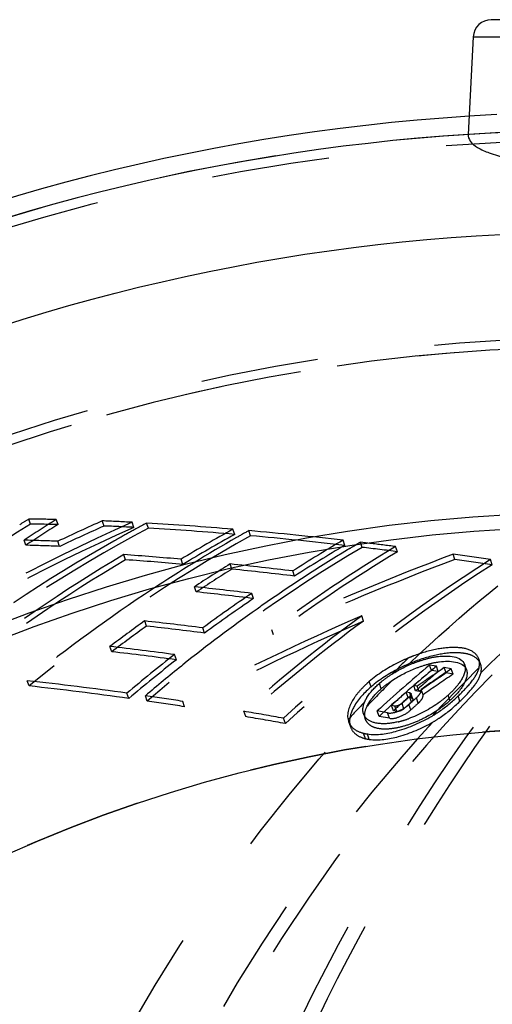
# Model space of a CAD drawing. Header units: millimetres. Extents: x 341 to 665, y 378 to 622.
# Tile 5 of 12: x 423 to 449, y 562 to 617. Entities that reach past the tile are written whole.
import ezdxf

# ---------------------------------------------------------------- set-up
doc = ezdxf.new("R2010")
doc.units = ezdxf.units.MM
doc.header["$LTSCALE"] = 65.185185
doc.linetypes.add('HIDDEN', pattern=[0.2, 0.1, -0.1])
doc.layers.add('KOERPER', color=7, linetype='CONTINUOUS')
doc.layers.add('KONST.EL_MIT_GEO', color=7, linetype='CONTINUOUS')

msp = doc.modelspace()

# ---------------------------------------------------------------- linework, layer by layer
at = {"layer": 'KOERPER', "color": 7, "linetype": 'Continuous'}
msp.add_line((448.349, 615.602), (448.066, 610.212), dxfattribs=at)
for radius, start, end in [(114, 93.66111, 86.33889), (113, 93.72033, 180)]:
    msp.add_arc((455.398, 497.45), radius, start, end, dxfattribs=at)
at = {"layer": 'KOERPER', "color": 8, "linetype": 'HIDDEN'}
for radius, start, end in [(114, 86.33889, 93.66111), (113, 86.27967, 93.72033), (101, 121.82627, 118.50789), (80, 90, 270)]:
    msp.add_arc((455.398, 497.45), radius, start, end, dxfattribs=at)
at = {"layer": 'KOERPER', "color": 7, "linetype": 'Continuous'}
for points, knots in [([(448.066, 610.212), (448.059, 610.082), (448.177, 609.772), (448.626, 609.438), (449.296, 609.147), (450.198, 608.902), (451.302, 608.707), (453.055, 608.512), (454.443, 608.461), (455.398, 608.461)], [0, 0, 0, 0, 0.049714, 0.116173, 0.208333, 0.327527, 0.471471, 0.63563, 1, 1, 1, 1]), ([(472.698, 575.541), (469.53, 574.545), (463.248, 571.728), (454.7, 565.475), (447.044, 557.306), (438.105, 543.887), (430.443, 523.754), (428.412, 506.356), (428.412, 497.45)], [0, 0, 0, 0, 0.104489, 0.214488, 0.33116, 0.454799, 0.719826, 1, 1, 1, 1])]:
    msp.add_open_spline(points, degree=3, knots=knots, dxfattribs=at)
at = {"layer": 'KONST.EL_MIT_GEO', "color": 7, "linetype": 'Continuous'}
for p, q in [((461.449, 616.55), (449.347, 616.55)), ((448.349, 615.602), (462.448, 615.602))]:
    msp.add_line(p, q, dxfattribs=at)
at = {"layer": 'KONST.EL_MIT_GEO', "color": 8, "linetype": 'HIDDEN'}
for p, q in [((423.882, 588.675), (423.783, 588.956)), ((425.396, 588.653), (425.297, 588.934)), ((427.941, 588.573), (427.842, 588.854)), ((429.591, 588.497), (429.491, 588.778)), ((430.394, 588.453), (430.294, 588.734)), ((435.163, 588.112), (435.063, 588.394)), ((436.043, 588.035), (435.943, 588.317)), ((423.62, 587.508), (423.52, 587.79)), ((425.488, 587.448), (425.388, 587.729)), ((441.251, 587.503), (441.15, 587.787)), ((442.208, 587.392), (442.108, 587.675)), ((442.528, 587.627), (442.108, 587.675)), ((442.638, 587.614), (442.528, 587.627)), ((441.453, 587.285), (441.401, 587.254)), ((444.158, 587.152), (444.057, 587.436)), ((429.133, 586.708), (429.033, 586.99)), ((432.302, 586.453), (432.201, 586.736)), ((447.334, 586.728), (447.233, 587.013)), ((449.403, 586.43), (449.301, 586.715)), ((435.013, 586.192), (434.912, 586.475)), ((438.471, 585.805), (438.37, 586.089)), ((433.038, 584.93), (432.937, 585.215)), ((436.205, 584.566), (436.103, 584.852)), ((436.544, 584.091), (436.396, 583.986)), ((436.613, 584.138), (436.544, 584.091)), ((436.667, 584.176), (436.613, 584.138)), ((430.288, 583.042), (430.187, 583.328)), ((442.284, 583.323), (442.182, 583.611)), ((433.497, 582.655), (433.395, 582.943)), ((437.313, 582.555), (437.211, 582.844)), ((428.368, 581.626), (428.266, 581.915)), ((431.938, 581.18), (431.835, 581.47)), ((448.756, 580.946), (448.652, 581.238)), ((432.293, 580.901), (432.214, 580.838)), ((446.038, 580.593), (445.934, 580.886)), ((446.309, 580.822), (445.934, 580.886)), ((446.413, 580.529), (446.038, 580.593)), ((446.413, 580.529), (446.309, 580.822)), ((446.58, 580.635), (446.413, 580.522)), ((446.747, 580.748), (446.58, 580.635)), ((446.851, 580.455), (446.747, 580.748)), ((447.133, 580.684), (446.747, 580.748)), ((447.237, 580.391), (447.133, 580.684)), ((447.975, 580.624), (447.87, 580.92)), ((423.796, 579.736), (423.693, 580.027)), ((442.704, 579.687), (442.6, 579.981)), ((445.914, 580.182), (445.748, 580.067)), ((446.08, 580.296), (445.914, 580.182)), ((447.237, 580.391), (446.851, 580.455)), ((449.403, 580.354), (449.403, 580.353)), ((443.266, 579.585), (443.162, 579.879)), ((445.166, 579.462), (445.062, 579.756)), ((445.251, 579.723), (445.062, 579.756)), ((445.356, 579.429), (445.166, 579.462)), ((445.417, 579.838), (445.251, 579.723)), ((445.356, 579.429), (445.251, 579.723)), ((445.576, 579.243), (445.472, 579.538)), ((429.313, 579.045), (429.209, 579.337)), ((430.328, 578.9), (430.225, 579.193)), ((432.397, 578.589), (432.293, 578.883)), ((444.754, 579.098), (444.649, 579.393)), ((444.839, 579.36), (444.649, 579.393)), ((444.943, 579.065), (444.754, 579.098)), ((444.928, 578.848), (444.823, 579.144)), ((444.943, 579.065), (444.839, 579.36)), ((445.01, 579.017), (444.905, 579.312)), ((445.309, 578.782), (445.204, 579.077)), ((447.058, 578.923), (446.954, 579.219)), ((447.615, 578.888), (447.511, 579.181)), ((435.77, 578.04), (435.666, 578.335)), ((443.142, 578.056), (443.037, 578.352)), ((443.609, 578.248), (443.037, 578.352)), ((443.932, 578.361), (443.827, 578.657)), ((444.018, 578.622), (443.827, 578.657)), ((444.123, 578.326), (443.932, 578.361)), ((444.123, 578.326), (444.018, 578.622)), ((444.518, 578.479), (444.413, 578.774)), ((444.9, 578.411), (444.795, 578.707)), ((437.969, 577.654), (437.864, 577.95)), ((441.428, 577.875), (441.458, 577.771)), ((442.287, 578.189), (442.392, 577.893)), ((443.715, 577.951), (443.142, 578.056)), ((443.715, 577.951), (443.609, 578.248)), ((441.458, 577.771), (441.563, 577.474)), ((441.528, 577.605), (441.564, 577.474)), ((442.396, 576.823), (442.29, 577.121)), ((442.605, 576.784), (442.499, 577.082))]:
    msp.add_line(p, q, dxfattribs=at)
for radius in [112.464, 101.536]:
    msp.add_circle((455.398, 497.45), radius, dxfattribs=at)
at = {"layer": 'KONST.EL_MIT_GEO', "color": 7, "linetype": 'Continuous'}
for radius in [107.373, 91.9, 91.1, 80]:
    msp.add_circle((455.398, 497.45), radius, dxfattribs=at)
msp.add_arc((449.347, 615.55), 1, 89.9992, 176.9999, dxfattribs=at)
at = {"layer": 'KONST.EL_MIT_GEO', "color": 8, "linetype": 'HIDDEN'}
for centre, radius, start, end in [((455.398, 497.45), 113, 0, 180), ((455.398, 497.45), 101, 119.28736, 119.15243), ((458.479, 531.986), 66.412, 121.39473, 133.03997), ((476.539, 482.943), 115.82, 113.96706, 122.37928), ((458.02, 532.786), 65.781, 121.36353, 121.87993), ((459.256, 534.234), 64.384, 121.83334, 123.71366), ((422.862, 474.126), 114.833, 88.78499, 89.54034), ((422.961, 474.067), 114.612, 88.78262, 89.53944), ((474.696, 483.439), 115.359, 113.96378, 115.30424), ((421.885, 442.663), 146.313, 87.01994, 87.66663), ((471.338, 511.941), 87.074, 118.12371, 118.60428), ((420.025, 411.164), 177.867, 85.15029, 86.69034), ((476.52, 482.99), 115.472, 113.97942, 122.4176), ((472.021, 510.673), 88.219, 118.15532, 127.90422), ((459.28, 534.108), 64.212, 121.84941, 123.7349), ((474.679, 483.481), 115.016, 113.97605, 115.32053), ((421.984, 442.664), 146.031, 87.01414, 87.66209), ((471.44, 511.755), 87.285, 118.60433, 119.21384), ((420.126, 411.238), 177.512, 85.14067, 86.6839), ((476.401, 513.734), 85.341, 118.97293, 121.19309), ((477.165, 514.394), 84.64, 119.14554, 119.67305), ((416.704, 373.768), 215.411, 83.48368, 84.87594), ((472.18, 510.482), 88.758, 119.49465, 127.84725), ((420.325, 460.048), 127.782, 87.729, 88.56723), ((477.925, 513.041), 85.897, 119.18178, 129.06215), ((471.519, 511.612), 87.449, 119.21373, 119.48261), ((477.577, 513.687), 85.458, 119.67821, 123.33358), ((476.406, 513.678), 85.096, 118.99031, 121.21698), ((416.808, 373.955), 214.942, 83.47033, 84.86576), ((482.962, 516.177), 82.922, 120.28011, 122.53092), ((483.803, 516.902), 82.142, 120.50411, 120.75199), ((430.975, 488.763), 99.536, 82.44766, 83.2709), ((420.425, 460.026), 127.523, 87.72431, 88.56427), ((484.689, 515.407), 83.585, 120.5466, 130.56915), ((484.321, 516.06), 83.131, 121.08383, 124.97657), ((486.671, 516.517), 82.737, 121.00056, 126.71193), ((486.682, 516.446), 82.509, 121.02376, 126.75177), ((482.97, 516.112), 82.688, 120.30112, 122.55851), ((483.861, 516.805), 82.256, 120.752, 121.03545), ((431.075, 488.68), 99.338, 82.43211, 83.56515), ((474.261, 510.611), 88.766, 120.63205, 128.12886), ((474.265, 510.56), 88.518, 120.65467, 128.17366), ((416.786, 414.249), 173.175, 84.89312, 85.94486), ((416.887, 414.335), 172.807, 84.88219, 85.93626), ((503.499, 437.639), 159.62, 110.64056, 114.53756), ((503.473, 437.8), 159.158, 110.65423, 114.56262), ((493.382, 517.348), 82.188, 122.43478, 132.49312), ((432.842, 479.7), 108.274, 81.25616, 82.36209), ((432.933, 479.576), 108.116, 81.23765, 82.34537), ((479.626, 514.224), 84.968, 121.75179, 123.33181), ((479.632, 514.164), 84.729, 121.77719, 123.36184), ((413.268, 377.014), 210.576, 83.15366, 84.10033), ((413.371, 377.212), 210.098, 83.13864, 84.08758), ((493.4, 517.268), 81.97, 122.46253, 132.55017), ((478.499, 512.291), 87.131, 123.33579, 128.97696), ((410.721, 377.598), 208.802, 83.01767, 83.89223), ((410.824, 377.806), 208.312, 83.00171, 83.87843), ((483.469, 514.754), 84.6, 124.0474, 126.29166), ((483.479, 514.688), 84.367, 124.07943, 126.3303), ((485.292, 514.679), 84.819, 125.20315, 128.67117), ((480.535, 512.901), 86.574, 125.56091, 127.13933), ((407.883, 384.052), 200.52, 82.6905, 83.61377), ((504.49, 440.604), 155.992, 113.54247, 117.56928), ((504.457, 440.778), 155.514, 113.56514, 117.60454), ((491.221, 516.385), 83.212, 126.10962, 131.88541), ((491.238, 516.309), 82.99, 126.14773, 131.94063), ((480.544, 512.839), 86.336, 125.59751, 127.18061), ((407.985, 384.254), 200.035, 82.67285, 83.59849), ((405.179, 382.308), 200.938, 82.37677, 83.40239), ((405.282, 382.524), 200.436, 82.35767, 83.38602), ((484.91, 513.44), 86.285, 127.96057, 130.20694), ((484.922, 513.373), 86.054, 128.00413, 130.25719), ((498.089, 525.704), 77.019, 133.80776, 134.76254), ((448.21, 572.995), 8.975, 110.611, 112.5124), ((486.087, 513.678), 86.097, 128.73521, 130.453), ((503.97, 524.203), 79.083, 134.37175, 137.06599), ((509.302, 487.886), 111.967, 124.17165, 124.37781), ((403.311, 394.605), 186.538, 82.01943, 83.72709), ((499.309, 524.358), 78.573, 134.87404, 136.32594), ((509.314, 487.888), 111.671, 124.01102, 124.94151), ((509.388, 487.761), 112.118, 124.58386, 124.7898), ((403.413, 394.794), 186.062, 81.99847, 83.71078), ((399.561, 367.292), 214.108, 81.20637, 81.7661), ((399.667, 367.575), 213.538, 81.18306, 81.74441), ((395.781, 343.965), 237.74, 79.80419, 80.34203), ((500.579, 523.263), 80.506, 136.33026, 137.2846), ((395.892, 344.347), 237.071, 79.77664, 80.31615), ((442.956, 582.974), 5.365, 284.1042, 289.7224), ((443.082, 582.498), 4.873, 283.1479, 284.0387)]:
    msp.add_arc(centre, radius, start, end, dxfattribs=at)
for centre, major_axis, ratio, start_param, end_param in [((499.474, 497.45), (-18.597, 100.054), 0.851879, 0.445946, 0.488732), ((499.474, 497.45), (-18.542, 99.757), 0.851879, 0.446743, 0.489667), ((499.889, 497.45), (-18.611, 100.056), 0.850492, 0.447192, 0.465476), ((499.889, 497.45), (-18.556, 99.759), 0.850492, 0.447993, 0.466335), ((505.479, 497.45), (102.079, 17.367), 0.97768, 2.00499, 2.02456), ((505.479, 497.45), (101.776, 17.315), 0.97768, 2.005798, 2.025431), ((499.889, 497.45), (-18.611, 100.056), 0.850492, 0.471592, 0.483857), ((499.889, 497.45), (-18.556, 99.759), 0.850492, 0.472471, 0.484776), ((500.303, 497.45), (-18.626, 100.058), 0.849107, 0.475906, 0.482043), ((500.717, 497.45), (-18.64, 100.06), 0.847723, 0.477148, 0.483288), ((500.303, 497.45), (-18.571, 99.762), 0.849107, 0.476799, 0.482956), ((500.717, 497.45), (-18.585, 99.764), 0.847723, 0.478044, 0.484204)]:
    msp.add_ellipse(centre, major_axis=major_axis, ratio=ratio, start_param=start_param, end_param=end_param, dxfattribs=at)
for points, knots in [([(425.751, 497.45), (425.751, 512.006), (428.68, 533.714), (438.558, 560.13), (448.429, 577.349), (460.52, 591.578), (474.433, 602.265), (489.67, 608.927), (500.407, 610.45), (505.654, 610.45)], [0, 0, 0, 0, 0.286787, 0.423949, 0.55397, 0.675794, 0.789521, 0.896637, 1, 1, 1, 1]), ([(444.823, 580.971), (447.684, 583.722), (453.702, 588.668), (463.695, 594.257), (474.2, 597.679), (481.42, 598.45), (484.98, 598.45)], [0, 0, 0, 0, 0.265524, 0.518395, 0.761763, 1, 1, 1, 1]), ([(489.441, 598.45), (485.829, 598.45), (478.503, 597.656), (467.852, 594.134), (457.737, 588.386), (451.663, 583.306), (448.779, 580.482)], [0, 0, 0, 0, 0.237952, 0.481171, 0.734125, 1, 1, 1, 1]), ([(424.715, 497.45), (424.715, 506.35), (426.196, 523.963), (434.571, 556.191), (447.218, 578.169), (458.326, 589.277)], [0, 0, 0, 0, 0.267589, 0.527735, 1, 1, 1, 1]), ([(448.652, 581.238), (448.586, 581.425), (448.205, 581.779), (447.351, 581.899), (446.261, 581.789), (445.47, 581.553), (445.05, 581.396)], [0, 0, 0, 0, 0.153192, 0.364236, 0.652021, 1, 1, 1, 1]), ([(444.773, 581.286), (444.571, 581.202), (443.802, 580.849), (443.077, 580.39), (442.6, 579.981)], [0, 0, 0, 0, 0.25818, 1, 1, 1, 1]), ([(443.855, 580.39), (444.261, 580.648), (444.898, 580.97), (445.791, 581.254), (446.663, 581.443), (447.701, 581.396), (447.87, 580.921)], [0, 0, 0, 0, 0.337474, 0.499386, 0.646251, 1, 1, 1, 1]), ([(443.871, 580.04), (444.28, 580.309), (444.926, 580.645), (445.835, 580.946), (446.726, 581.149), (447.799, 581.117), (447.973, 580.629)], [0, 0, 0, 0, 0.33535, 0.497468, 0.645055, 1, 1, 1, 1]), ([(448.756, 580.946), (448.685, 581.145), (448.392, 581.406), (447.899, 581.541), (447.188, 581.601), (446.128, 581.445), (445.273, 581.161), (444.823, 580.971)], [0, 0, 0, 0, 0.149928, 0.246659, 0.363094, 0.653481, 1, 1, 1, 1]), ([(448.667, 580.733), (448.677, 580.778), (448.706, 580.945), (448.693, 581.122), (448.652, 581.238)], [0, 0, 0, 0, 0.273498, 1, 1, 1, 1]), ([(444.823, 580.971), (444.626, 580.888), (443.876, 580.539), (443.17, 580.087), (442.704, 579.687)], [0, 0, 0, 0, 0.258454, 1, 1, 1, 1]), ([(447.973, 580.629), (448.06, 580.385), (447.822, 579.664), (447.361, 579.196), (447.058, 578.923)], [0, 0, 0, 0, 0.388561, 1, 1, 1, 1]), ([(447.511, 579.181), (447.785, 579.439), (448.235, 579.901), (448.606, 580.466), (448.667, 580.733)], [0, 0, 0, 0, 0.578963, 1, 1, 1, 1]), ([(447.87, 580.921), (447.895, 580.849), (447.942, 580.458), (447.722, 580.095), (447.539, 579.849)], [0, 0, 0, 0, 0.198298, 1, 1, 1, 1]), ([(448.779, 580.482), (448.787, 580.523), (448.809, 580.678), (448.794, 580.839), (448.756, 580.946)], [0, 0, 0, 0, 0.270925, 1, 1, 1, 1]), ([(449.403, 580.353), (439.374, 570.325), (427.956, 550.483), (420.395, 521.386), (419.058, 505.485), (419.058, 497.45)], [0, 0, 0, 0, 0.472264, 0.732411, 1, 1, 1, 1]), ([(442.6, 579.981), (442.555, 579.943), (442.385, 579.793), (442.224, 579.632), (442.111, 579.507)], [0, 0, 0, 0, 0.260201, 1, 1, 1, 1]), ([(443.162, 579.879), (443.214, 579.924), (443.436, 580.107), (443.671, 580.273), (443.855, 580.39)], [0, 0, 0, 0, 0.240481, 1, 1, 1, 1]), ([(447.615, 578.888), (447.895, 579.154), (448.354, 579.625), (448.727, 580.209), (448.779, 580.482)], [0, 0, 0, 0, 0.582081, 1, 1, 1, 1]), ([(442.111, 579.507), (441.985, 579.367), (441.617, 578.909), (441.339, 578.276), (441.428, 577.875)], [0, 0, 0, 0, 0.314611, 1, 1, 1, 1]), ([(442.704, 579.687), (442.334, 579.371), (441.763, 578.781), (441.466, 577.932), (441.528, 577.605)], [0, 0, 0, 0, 0.59329, 1, 1, 1, 1]), ([(442.346, 578.852), (442.383, 578.938), (442.59, 579.327), (442.9, 579.653), (443.162, 579.879)], [0, 0, 0, 0, 0.212693, 1, 1, 1, 1]), ([(442.478, 578.617), (442.517, 578.699), (442.724, 579.063), (443.018, 579.371), (443.266, 579.585)], [0, 0, 0, 0, 0.21554, 1, 1, 1, 1]), ([(445.204, 579.077), (445.247, 579.116), (445.37, 579.241), (445.486, 579.417), (445.472, 579.538)], [0, 0, 0, 0, 0.322892, 1, 1, 1, 1]), ([(447.058, 578.923), (446.655, 578.56), (445.962, 578.097), (444.978, 577.646), (444.244, 577.425), (443.581, 577.331), (443.026, 577.37), (442.602, 577.552), (442.433, 577.777), (442.392, 577.893)], [0, 0, 0, 0, 0.309414, 0.468822, 0.616438, 0.744535, 0.848718, 0.930374, 1, 1, 1, 1]), ([(446.954, 579.219), (446.803, 579.084), (446.138, 578.554), (445.377, 578.142), (444.767, 577.924)], [0, 0, 0, 0, 0.237715, 1, 1, 1, 1]), ([(444.905, 579.312), (444.909, 579.301), (444.912, 579.234), (444.863, 579.179), (444.823, 579.144)], [0, 0, 0, 0, 0.181998, 1, 1, 1, 1]), ([(445.01, 579.017), (445.014, 579.006), (445.017, 578.939), (444.967, 578.883), (444.928, 578.848)], [0, 0, 0, 0, 0.182107, 1, 1, 1, 1]), ([(445.309, 578.782), (445.352, 578.821), (445.475, 578.946), (445.591, 579.122), (445.576, 579.243)], [0, 0, 0, 0, 0.32277, 1, 1, 1, 1]), ([(446.071, 578.071), (446.208, 578.15), (446.719, 578.479), (447.185, 578.872), (447.511, 579.181)], [0, 0, 0, 0, 0.260373, 1, 1, 1, 1]), ([(446.11, 577.736), (446.253, 577.818), (446.788, 578.157), (447.275, 578.567), (447.615, 578.888)], [0, 0, 0, 0, 0.260343, 1, 1, 1, 1]), ([(442.287, 578.189), (442.27, 578.237), (442.22, 578.458), (442.278, 578.691), (442.346, 578.852)], [0, 0, 0, 0, 0.223356, 1, 1, 1, 1]), ([(442.392, 577.893), (442.374, 577.944), (442.321, 578.188), (442.396, 578.443), (442.478, 578.617)], [0, 0, 0, 0, 0.220559, 1, 1, 1, 1]), ([(443.609, 578.248), (443.802, 578.213), (444.245, 578.328), (444.62, 578.548), (444.795, 578.707)], [0, 0, 0, 0, 0.453115, 1, 1, 1, 1]), ([(443.715, 577.951), (443.907, 577.917), (444.35, 578.032), (444.726, 578.252), (444.9, 578.411)], [0, 0, 0, 0, 0.453102, 1, 1, 1, 1]), ([(444.291, 578.691), (444.267, 578.678), (444.182, 578.64), (444.084, 578.611), (444.018, 578.622)], [0, 0, 0, 0, 0.289261, 1, 1, 1, 1]), ([(444.518, 578.479), (444.46, 578.426), (444.334, 578.357), (444.187, 578.315), (444.123, 578.326)], [0, 0, 0, 0, 0.54476, 1, 1, 1, 1]), ([(442.499, 577.082), (443.046, 577.007), (444.32, 577.214), (445.467, 577.722), (446.071, 578.071)], [0, 0, 0, 0, 0.442028, 1, 1, 1, 1]), ([(444.19, 577.753), (443.874, 577.679), (443.322, 577.596), (442.746, 577.72), (442.554, 577.852)], [0, 0, 0, 0, 0.582059, 1, 1, 1, 1]), ([(413.563, 497.45), (413.563, 505.124), (414.789, 520.32), (421.759, 548.321), (432.26, 567.556), (441.528, 577.605)], [0, 0, 0, 0, 0.266262, 0.525688, 1, 1, 1, 1]), ([(446.11, 577.736), (436.803, 567.69), (426.255, 548.426), (419.255, 520.373), (418.023, 505.142), (418.023, 497.45)], [0, 0, 0, 0, 0.474199, 0.733665, 1, 1, 1, 1]), ([(441.458, 577.771), (441.514, 577.614), (441.748, 577.307), (442.098, 577.167), (442.29, 577.121)], [0, 0, 0, 0, 0.458253, 1, 1, 1, 1]), ([(441.563, 577.474), (441.619, 577.317), (441.853, 577.009), (442.204, 576.868), (442.396, 576.823)], [0, 0, 0, 0, 0.458434, 1, 1, 1, 1]), ([(442.605, 576.784), (443.141, 576.71), (444.389, 576.907), (445.516, 577.399), (446.11, 577.736)], [0, 0, 0, 0, 0.441877, 1, 1, 1, 1])]:
    msp.add_open_spline(points, degree=3, knots=knots, dxfattribs=at)
for points in [[(443.266, 579.585), (443.457, 579.75), (443.661, 579.901), (443.871, 580.04)], [(447.274, 579.532), (447.172, 579.423), (447.065, 579.319), (446.954, 579.219)], [(447.539, 579.849), (447.457, 579.738), (447.367, 579.633), (447.274, 579.532)], [(444.839, 579.36), (444.866, 579.355), (444.896, 579.337), (444.905, 579.312)], [(444.943, 579.065), (444.97, 579.06), (445.001, 579.042), (445.01, 579.017)], [(444.413, 578.774), (444.377, 578.741), (444.335, 578.714), (444.291, 578.691)], [(442.554, 577.852), (442.436, 577.933), (442.335, 578.054), (442.287, 578.189)], [(442.29, 577.121), (442.359, 577.105), (442.429, 577.092), (442.499, 577.082)], [(442.396, 576.823), (442.465, 576.806), (442.534, 576.793), (442.605, 576.784)]]:
    msp.add_open_spline(points, degree=3, dxfattribs=at)
at = {"layer": 'KONST.EL_MIT_GEO', "color": 7, "linetype": 'Continuous'}
msp.add_open_spline([(439.682, 497.45), (439.682, 503.781), (440.736, 516.309), (446.693, 539.235), (455.69, 554.868), (463.591, 562.77)], degree=3, knots=[0, 0, 0, 0, 0.267592, 0.527736, 1, 1, 1, 1], dxfattribs=at)

doc.saveas('drawing.dxf')
